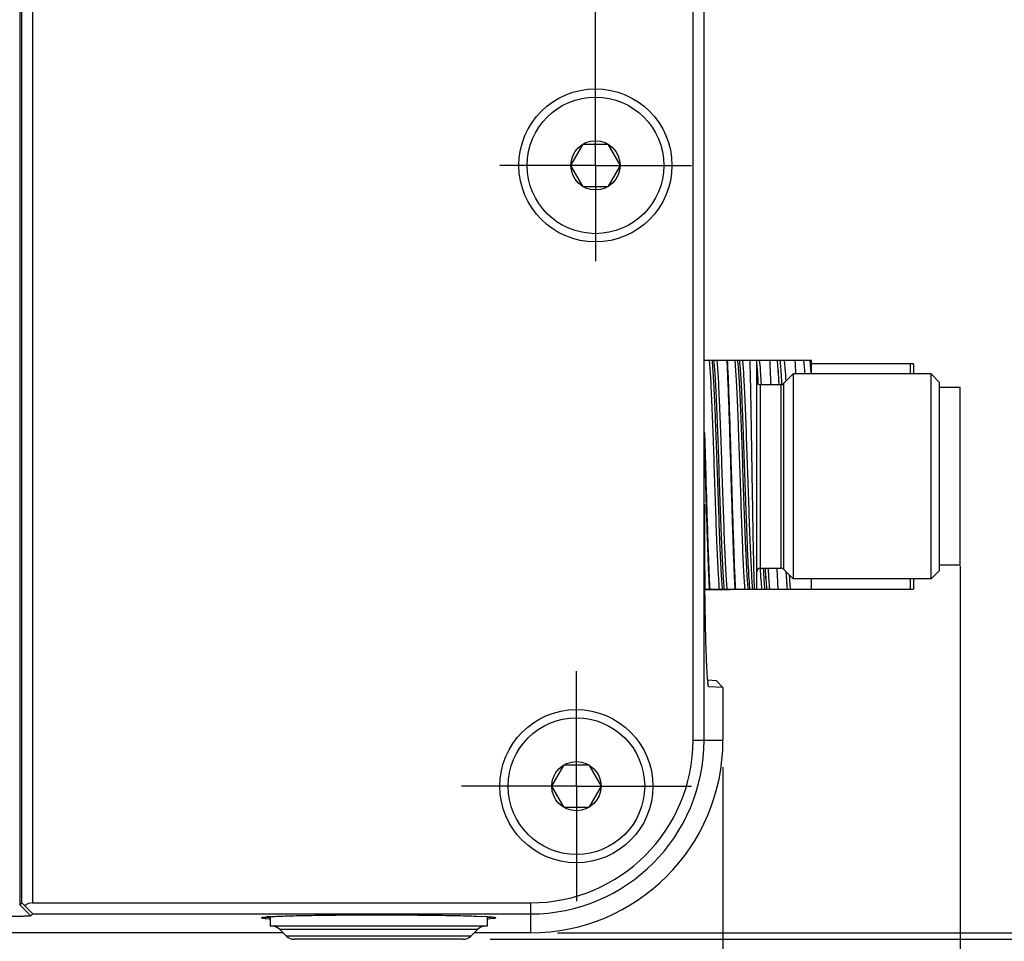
# Model space of a CAD drawing. Header units: inches. Extents: x 0 to 34, y 0 to 22.
# Tile 27 of 126: x 14.9 to 17.1, y 10.8 to 12.9. Entities that reach past the tile are written whole.
import ezdxf

# ---------------------------------------------------------------- set-up
doc = ezdxf.new("R2010")
doc.units = ezdxf.units.IN
doc.header["$LTSCALE"] = 1.87
doc.header["$MEASUREMENT"] = 0
doc.linetypes.add('CENTER', pattern=[0.6, 0.375, -0.075, 0.075, -0.075])
doc.layers.get('0').update_dxf_attribs({"linetype": 'CONTINUOUS'})
for name, color, linetype in [('02___PRT_ALL_AXES', 7, 'CONTINUOUS'), ('DEFAULT_1', 7, 'CENTER'), ('DIMENSIONS', 7, 'CONTINUOUS')]:
    doc.layers.add(name, color=color, linetype=linetype)
doc.styles.get("Standard").update_dxf_attribs({"font": 'txt', "width": 0.8})
doc.dimstyles.new('DIMSTYLE_1', dxfattribs={"dimtxt": 0.125, "dimasz": 0.18, "dimexe": 0.125, "dimexo": 0.0625, "dimgap": 0.03125, "dimtad": 0, "dimtih": 1, "dimtoh": 1, "dimdec": 3, "dimzin": 4, "dimdsep": 46, "dimtxsty": 'STANDARD', "dimblk": '_FILLED', "dimblk1": '_FILLED', "dimblk2": '_FILLED', "dimcen": 0.09, "dimadec": 0, "dimazin": 0, "dimtp": 0.001, "dimtm": 0.001, "dimtfac": 1, "dimtdec": 3, "dimtofl": 0, "dimtmove": 0, "dimatfit": 3, "dimldrblk": '_FILLED', "dimfxl": 1, "dimtolj": 1, "dimtzin": 4, "dimarcsym": 0})
doc.dimstyles.new('DIMSTYLE_2', dxfattribs={"dimtxt": 0.125, "dimasz": 0.18, "dimexe": 0.125, "dimexo": 0.0625, "dimgap": 0.0625, "dimtad": 0, "dimtih": 1, "dimtoh": 1, "dimdec": 3, "dimzin": 4, "dimdsep": 46, "dimtxsty": 'STANDARD', "dimblk": '_FILLED', "dimblk1": '_FILLED', "dimblk2": '_FILLED', "dimcen": 0.09, "dimadec": 0, "dimazin": 0, "dimtp": 0.001, "dimtm": 0.001, "dimtfac": 1, "dimtdec": 3, "dimtofl": 0, "dimtmove": 0, "dimatfit": 3, "dimldrblk": '_FILLED', "dimfxl": 1, "dimtolj": 1, "dimtzin": 4, "dimarcsym": 0})

# ---------------------------------------------------------------- blocks, each defined once
blk = doc.blocks.new('*D7')
at = {"layer": 'DIMENSIONS', "color": 2, "linetype": 'CONTINUOUS'}
blk.add_line((16.4749, 11.1678), (16.4749, 10.0989), dxfattribs=at)
at = {"layer": 'DIMENSIONS', "color": 2, "linetype": 'CONTINUOUS', "insert": (16.4124, 10.0364), "char_height": 0.125, "width": 1.825, "attachment_point": 3, "rotation": 90, "line_spacing_factor": 0.9}
blk.add_mtext('2X 12.088{\\Ftxt.shx;\\W1.000000;\\H0.125000; }[307.03]', dxfattribs=at)
blk = doc.blocks.new('_FILLED')
at = {"color": 0, "linetype": 'BYBLOCK'}
blk.add_solid([(0, 0), (-1, 0.174), (-1, -0.174)], dxfattribs=at)
blk = doc.blocks.new('*D8')
at = {"layer": 'DIMENSIONS', "color": 2, "linetype": 'CONTINUOUS'}
blk.add_line((17.0218, 11.6311), (17.0218, 10.0989), dxfattribs=at)
at = {"layer": 'DIMENSIONS', "color": 2, "linetype": 'CONTINUOUS', "insert": (16.9593, 10.0364), "char_height": 0.125, "width": 1.525, "attachment_point": 3, "rotation": 90, "line_spacing_factor": 0.9}
blk.add_mtext('12.635{\\Ftxt.shx;\\W1.000000;\\H0.125000; }[320.92]', dxfattribs=at)
blk = doc.blocks.new('*D17')
at = {"layer": 'DIMENSIONS', "color": 2, "linetype": 'CONTINUOUS'}
for p, q in [((17.7718, 10.7864), (17.7718, 11.1464)), ((15.9381, 10.7714), (17.8968, 10.7714)), ((16.0935, 10.7864), (17.8968, 10.7864)), ((17.7718, 10.7714), (17.7718, 10.4147)), ((17.7718, 10.4147), (17.8893, 10.4147))]:
    blk.add_line(p, q, dxfattribs=at)
at = {"layer": 'DIMENSIONS', "color": 2, "linetype": 'CONTINUOUS', "xscale": 0.18, "yscale": 0.18, "zscale": 0.18}
for p, rotation in [((17.7718, 10.7864), 270), ((17.7718, 10.7714), 90)]:
    blk.add_blockref('_FILLED', p, dxfattribs=dict(at, rotation=rotation))
at = {"layer": 'DIMENSIONS', "color": 2, "linetype": 'CONTINUOUS', "insert": (17.9518, 10.4772), "char_height": 0.125, "width": 1.325, "attachment_point": 1, "line_spacing_factor": 0.9}
blk.add_mtext('(.015{\\Ftxt.shx;\\W1.000000;\\H0.125000; }[0.38])', dxfattribs=at)
blk = doc.blocks.new('*D18')
at = {"layer": 'DIMENSIONS', "color": 2, "linetype": 'CONTINUOUS'}
for p, q in [((16.0935, 18.3743), (18.6468, 18.3743)), ((18.5218, 18.3743), (18.5218, 14.6978)), ((18.5218, 10.7714), (18.5218, 14.4478)), ((15.9381, 10.7714), (18.6468, 10.7714))]:
    blk.add_line(p, q, dxfattribs=at)
at = {"layer": 'DIMENSIONS', "color": 2, "linetype": 'CONTINUOUS', "xscale": 0.18, "yscale": 0.18, "zscale": 0.18}
for p, rotation in [((18.5218, 18.3743), 90), ((18.5218, 10.7714), 270)]:
    blk.add_blockref('_FILLED', p, dxfattribs=dict(at, rotation=rotation))
at = {"layer": 'DIMENSIONS', "color": 2, "linetype": 'CONTINUOUS', "insert": (18.5218, 14.6353), "char_height": 0.125, "width": 1.625, "attachment_point": 2, "line_spacing_factor": 0.9}
blk.add_mtext('(7.603{\\Ftxt.shx;\\W1.000000;\\H0.125000; }[193.11])', dxfattribs=at)

msp = doc.modelspace()

# ---------------------------------------------------------------- linework, layer by layer
at = {"color": 7, "linetype": 'CONTINUOUS'}
for p, q in [((14.8531, 18.3096), (14.8531, 10.851)), ((14.8574, 18.3053), (14.8574, 10.8553)), ((14.8824, 18.3053), (14.8824, 10.8553)), ((16.406, 11.2303), (16.406, 17.9303)), ((16.4316, 11.2303), (16.4316, 17.9303)), ((16.1241, 12.5553), (16.1526, 12.6045)), ((16.1526, 12.6045), (16.2094, 12.6045)), ((16.2094, 12.6045), (16.2378, 12.5553)), ((16.1526, 12.5061), (16.1241, 12.5553)), ((16.2378, 12.5553), (16.2094, 12.5061)), ((16.2094, 12.5061), (16.1526, 12.5061)), ((16.4323, 12.106), (16.6793, 12.106)), ((16.5533, 11.5785), (16.5533, 12.106)), ((16.6793, 12.0745), (16.6793, 12.106)), ((16.6793, 12.0982), (16.9135, 12.0982)), ((16.9076, 12.0745), (16.9076, 12.0982)), ((16.9155, 12.0962), (16.9135, 12.0982)), ((16.9155, 12.0745), (16.9155, 12.0962)), ((16.6147, 12.0522), (16.637, 12.0745)), ((16.9549, 12.0745), (16.637, 12.0745)), ((16.637, 12.0745), (16.637, 11.6021)), ((16.9746, 12.0549), (16.9549, 12.0745)), ((16.9549, 11.6021), (16.9549, 12.0745)), ((16.5566, 12.0504), (16.5565, 12.0524)), ((16.5612, 12.0499), (16.6091, 12.0499)), ((16.5612, 12.0499), (16.5612, 11.6267)), ((16.6045, 12.0504), (16.6045, 12.0506)), ((16.6091, 11.6267), (16.6091, 12.0499)), ((16.6111, 12.0525), (16.6111, 12.0528)), ((16.6112, 12.0507), (16.6111, 12.0525)), ((16.6112, 12.0508), (16.6112, 12.0511)), ((16.6112, 12.0504), (16.6112, 12.0507)), ((16.6147, 12.0522), (16.6147, 11.6244)), ((16.9746, 11.6218), (16.9746, 12.0548)), ((17.0218, 12.043), (16.9746, 12.043)), ((17.0218, 11.6336), (17.0218, 12.043)), ((16.4323, 11.9398), (16.4354, 11.8383)), ((16.435, 11.8383), (16.4323, 11.9273)), ((17.0218, 11.6336), (16.9746, 11.6336)), ((16.5612, 11.6267), (16.6091, 11.6267)), ((16.5617, 11.6258), (16.5616, 11.6266)), ((16.5991, 11.6261), (16.6013, 11.5785)), ((16.6147, 11.6244), (16.637, 11.6021)), ((16.9746, 11.6218), (16.9549, 11.6021)), ((16.9549, 11.6021), (16.637, 11.6021)), ((16.6793, 11.5785), (16.6793, 11.6021)), ((16.9076, 11.5785), (16.9076, 11.6021)), ((16.9155, 11.5805), (16.9155, 11.6021)), ((16.4335, 11.5785), (16.9135, 11.5785)), ((16.4335, 11.5774), (16.4903, 11.5774)), ((16.4903, 11.5785), (16.4903, 11.5774)), ((16.5765, 11.5785), (16.5764, 11.5788)), ((16.9155, 11.5804), (16.9135, 11.5785)), ((16.4603, 11.3672), (16.44, 11.3683)), ((16.4603, 11.3672), (16.4749, 11.3514)), ((16.4426, 11.3531), (16.4423, 11.3533)), ((16.4749, 11.3514), (16.4426, 11.3531)), ((16.4749, 11.3514), (16.4749, 11.2303)), ((16.406, 11.2303), (16.4749, 11.2303)), ((16.0802, 11.1243), (16.1086, 11.1735)), ((16.1086, 11.1735), (16.1655, 11.1735)), ((16.1655, 11.1735), (16.1939, 11.1243)), ((16.1086, 11.075), (16.0802, 11.1243)), ((16.1939, 11.1243), (16.1655, 11.075)), ((16.1655, 11.075), (16.1086, 11.075)), ((14.8574, 10.8553), (14.8531, 10.851)), ((14.8824, 10.8553), (16.031, 10.8553)), ((16.031, 10.8553), (16.031, 10.7864)), ((14.8787, 10.8254), (14.8531, 10.851)), ((14.883, 10.8297), (14.8652, 10.8483)), ((14.883, 10.8297), (14.8787, 10.8254)), ((14.883, 10.8297), (16.031, 10.8297)), ((15.411, 10.8212), (15.411, 10.8213)), ((15.4219, 10.8214), (15.421, 10.8214)), ((15.431, 10.8214), (15.4219, 10.8214)), ((15.4219, 10.8193), (15.4283, 10.8188)), ((15.9071, 10.8248), (15.9325, 10.8236)), ((15.94, 10.8214), (15.931, 10.8214)), ((15.9325, 10.8236), (15.9392, 10.8231)), ((15.9336, 10.8188), (15.945, 10.8198)), ((15.9509, 10.8213), (15.951, 10.8212)), ((15.9087, 10.794), (15.4533, 10.794)), ((15.4687, 10.7787), (15.4533, 10.794)), ((15.8933, 10.7787), (15.9087, 10.794)), ((15.461, 10.7864), (4.831, 10.7864)), ((15.4687, 10.7787), (15.4609, 10.7864)), ((15.4687, 10.7787), (15.4687, 10.7787)), ((15.8933, 10.7787), (15.4687, 10.7787)), ((15.8756, 10.7714), (15.4863, 10.7714)), ((15.8756, 10.7713), (15.4863, 10.7713)), ((15.8933, 10.7787), (15.901, 10.7864)), ((15.8933, 10.7787), (15.8933, 10.7787)), ((16.031, 10.7864), (15.901, 10.7864))]:
    msp.add_line(p, q, dxfattribs=at)
for centre, radius in [((16.181, 12.5553), 0.1765), ((16.181, 12.5553), 0.1575), ((16.181, 12.5553), 0.0568), ((16.137, 11.1243), 0.1765), ((16.137, 11.1243), 0.1575), ((16.137, 11.1243), 0.0568)]:
    msp.add_circle(centre, radius, dxfattribs=at)
for centre, radius, start, end in [((14.0673, 11.9613), 2.5784, 2.5232, 3.2181), ((16.559, 12.0893), 0.1173, 8.0302, 8.2072), ((14.1086, 11.9199), 2.4515, 3.0915, 3.2456), ((14.1202, 11.9205), 2.4399, 3.0976, 3.2468), ((13.8952, 11.9107), 2.713, 2.9565, 3.1763), ((13.8874, 11.9103), 2.7208, 2.9574, 3.1694), ((16.5612, 12.0578), 0.00787, 180, 270), ((16.6091, 12.0578), 0.00787, 270, 315), ((31.9666, 11.77), 15.5344, 179.98436, 180.70987), ((16.5612, 11.6188), 0.00787, 90, 180), ((16.6091, 11.6188), 0.00787, 45, 90), ((16.4903, 11.5813), 0.00394, 270, 312.7196), ((16.6883, 11.39), 0.2494, 185.0087, 186.0276), ((16.031, 11.2303), 0.444, 270, 360), ((16.031, 11.2303), 0.4006, 270, 360), ((16.031, 11.2303), 0.375, 270, 360), ((15.4543, 10.4217), 0.4026, 93.5123, 94.3133), ((15.4616, 11.333), 0.5153, 266.291, 266.4463), ((15.9003, 11.333), 0.5153, 273.5537, 273.709), ((15.9183, 10.5626), 0.2613, 85.2385, 85.4271), ((15.4356, 10.7764), 0.025, 45, 90), ((15.9263, 10.7764), 0.025, 90, 135), ((15.4863, 10.7963), 0.025, 225, 270), ((15.4863, 10.7964), 0.025, 225, 270), ((15.8756, 10.7963), 0.025, 270, 315), ((15.8756, 10.7964), 0.025, 270, 315)]:
    msp.add_arc(centre, radius, start, end, dxfattribs=at)
for centre, major_axis, ratio, start_param, end_param in [((14.8824, 10.8303), (-0.025, 0.025), 0.024425, -0.790653, 0.000015), ((14.8824, 10.8297), (0, 0.0256), 0.975859, 0, 0.755694)]:
    msp.add_ellipse(centre, major_axis=major_axis, ratio=ratio, start_param=start_param, end_param=end_param, dxfattribs=at)
for points, knots in [([(16.4671, 11.5785), (16.4665, 11.5848), (16.4654, 11.5993), (16.4634, 11.6353), (16.461, 11.6911), (16.4582, 11.7671), (16.4555, 11.8499), (16.4527, 11.9316), (16.4503, 11.9955), (16.4483, 12.0402), (16.4469, 12.0671), (16.4455, 12.0885), (16.4444, 12.1009), (16.4438, 12.106)], [0, 0, 0, 0, 0.036008, 0.082838, 0.204399, 0.353218, 0.515218, 0.675069, 0.817644, 0.87813, 0.929463, 0.97039, 1, 1, 1, 1]), ([(16.4742, 11.5785), (16.4736, 11.5845), (16.4725, 11.5985), (16.4704, 11.634), (16.4679, 11.6901), (16.4651, 11.7672), (16.4622, 11.8516), (16.4598, 11.9226), (16.4577, 11.9766), (16.4563, 12.0124), (16.4548, 12.0437), (16.4533, 12.0698), (16.4519, 12.09), (16.4508, 12.1014), (16.4501, 12.106)], [0, 0, 0, 0, 0.034149, 0.079962, 0.201775, 0.353111, 0.518605, 0.681448, 0.75664, 0.825097, 0.885038, 0.934976, 0.973599, 1, 1, 1, 1]), ([(16.4783, 11.5785), (16.4777, 11.5845), (16.4766, 11.5985), (16.4745, 11.634), (16.472, 11.6901), (16.4692, 11.7672), (16.4663, 11.8516), (16.4639, 11.9226), (16.4618, 11.9766), (16.4604, 12.0124), (16.4589, 12.0437), (16.4574, 12.0698), (16.456, 12.09), (16.4549, 12.1014), (16.4543, 12.106)], [0, 0, 0, 0, 0.03415, 0.079962, 0.201776, 0.353113, 0.518607, 0.681449, 0.756641, 0.825098, 0.885039, 0.934976, 0.9736, 1, 1, 1, 1]), ([(16.4848, 11.5785), (16.4842, 11.5848), (16.4832, 11.5993), (16.4811, 11.6353), (16.4787, 11.6911), (16.476, 11.7671), (16.4732, 11.8499), (16.4704, 11.9316), (16.468, 11.9955), (16.466, 12.0402), (16.4646, 12.0671), (16.4632, 12.0885), (16.4622, 12.1009), (16.4616, 12.106)], [0, 0, 0, 0, 0.036008, 0.082837, 0.204399, 0.353217, 0.515217, 0.675067, 0.817642, 0.878128, 0.929462, 0.97039, 1, 1, 1, 1]), ([(16.494, 11.8383), (16.4925, 11.8894), (16.4904, 11.9619), (16.4872, 12.0511), (16.4854, 12.0893), (16.4845, 12.106)], [0, 0, 0, 0, 0.572157, 0.812091, 1, 1, 1, 1]), ([(16.4849, 12.106), (16.4858, 12.0893), (16.4875, 12.0511), (16.4908, 11.9619), (16.4929, 11.8894), (16.4944, 11.8383)], [0, 0, 0, 0, 0.187909, 0.427843, 1, 1, 1, 1]), ([(16.5261, 11.5785), (16.5255, 11.5848), (16.5245, 11.5993), (16.5224, 11.6353), (16.52, 11.6911), (16.5173, 11.7671), (16.5145, 11.8499), (16.5117, 11.9316), (16.5094, 11.9955), (16.5073, 12.0402), (16.5059, 12.0671), (16.5045, 12.0885), (16.5035, 12.1009), (16.5029, 12.106)], [0, 0, 0, 0, 0.036008, 0.082837, 0.204398, 0.353216, 0.515216, 0.675067, 0.817642, 0.878129, 0.929462, 0.97039, 1, 1, 1, 1]), ([(16.5333, 11.5785), (16.5327, 11.5845), (16.5316, 11.5985), (16.5294, 11.634), (16.527, 11.6901), (16.5241, 11.7672), (16.5213, 11.8516), (16.5188, 11.9226), (16.5168, 11.9766), (16.5153, 12.0124), (16.5139, 12.0437), (16.5124, 12.0698), (16.511, 12.09), (16.5099, 12.1014), (16.5092, 12.106)], [0, 0, 0, 0, 0.034151, 0.079962, 0.201775, 0.353111, 0.518606, 0.681448, 0.756641, 0.825097, 0.885038, 0.934977, 0.973601, 1, 1, 1, 1]), ([(16.5374, 11.5785), (16.5368, 11.5845), (16.5357, 11.5985), (16.5335, 11.634), (16.5311, 11.6901), (16.5282, 11.7672), (16.5254, 11.8516), (16.5229, 11.9226), (16.5209, 11.9766), (16.5194, 12.0124), (16.518, 12.0437), (16.5165, 12.0698), (16.5151, 12.09), (16.514, 12.1014), (16.5133, 12.106)], [0, 0, 0, 0, 0.03415, 0.079962, 0.201775, 0.353111, 0.518607, 0.681449, 0.756642, 0.825098, 0.885039, 0.934977, 0.9736, 1, 1, 1, 1]), ([(16.5439, 11.5785), (16.5433, 11.5848), (16.5422, 11.5993), (16.5402, 11.6353), (16.5378, 11.6911), (16.535, 11.7671), (16.5323, 11.8499), (16.5295, 11.9316), (16.5271, 11.9955), (16.5251, 12.0402), (16.5237, 12.0671), (16.5223, 12.0885), (16.5212, 12.1009), (16.5206, 12.106)], [0, 0, 0, 0, 0.036008, 0.082837, 0.204399, 0.353217, 0.515217, 0.675068, 0.817643, 0.87813, 0.929463, 0.97039, 1, 1, 1, 1]), ([(16.5368, 12.106), (16.5373, 12.0897), (16.5382, 12.052), (16.5399, 11.9628), (16.541, 11.8899), (16.5418, 11.8383)], [0, 0, 0, 0, 0.182963, 0.42233, 1, 1, 1, 1]), ([(16.5636, 12.0508), (16.563, 12.0617), (16.562, 12.0802), (16.5606, 12.0986), (16.5597, 12.106)], [0, 0, 0, 0, 0.594986, 1, 1, 1, 1]), ([(16.5636, 12.0508), (16.563, 12.0618), (16.562, 12.0802), (16.5606, 12.0986), (16.5597, 12.106)], [0, 0, 0, 0, 0.594962, 1, 1, 1, 1]), ([(16.5826, 12.106), (16.5829, 12.102), (16.5838, 12.0834), (16.5846, 12.0648), (16.5852, 12.0503)], [0, 0, 0, 0, 0.218086, 1, 1, 1, 1]), ([(16.604, 12.061), (16.6035, 12.0699), (16.6025, 12.0849), (16.6013, 12.0999), (16.6006, 12.106)], [0, 0, 0, 0, 0.587411, 1, 1, 1, 1]), ([(16.604, 12.0607), (16.6035, 12.0696), (16.6026, 12.0847), (16.6013, 12.0998), (16.6006, 12.106)], [0, 0, 0, 0, 0.587663, 1, 1, 1, 1]), ([(16.6111, 12.0525), (16.6105, 12.0634), (16.6096, 12.0784), (16.6081, 12.0962), (16.6074, 12.1031), (16.6069, 12.106)], [0, 0, 0, 0, 0.61087, 0.834493, 1, 1, 1, 1]), ([(16.616, 12.106), (16.6164, 12.1034), (16.6171, 12.0971), (16.6185, 12.0811), (16.6193, 12.0677), (16.6198, 12.058)], [0, 0, 0, 0, 0.168665, 0.393131, 1, 1, 1, 1]), ([(16.6643, 12.0746), (16.6639, 12.0808), (16.6631, 12.0913), (16.6621, 12.1018), (16.6614, 12.106)], [0, 0, 0, 0, 0.590596, 1, 1, 1, 1]), ([(16.6751, 12.1057), (16.6757, 12.1014), (16.6767, 12.0911), (16.6775, 12.0807), (16.6779, 12.0746)], [0, 0, 0, 0, 0.41134, 1, 1, 1, 1]), ([(16.5562, 12.0587), (16.5558, 12.0663), (16.5549, 12.0795), (16.5539, 12.0928), (16.5533, 12.0984)], [0, 0, 0, 0, 0.571695, 1, 1, 1, 1]), ([(16.4441, 11.5785), (16.4432, 11.5953), (16.4416, 11.6329), (16.4385, 11.7195), (16.4364, 11.7894), (16.435, 11.8383)], [0, 0, 0, 0, 0.193877, 0.43487, 1, 1, 1, 1]), ([(16.4354, 11.8383), (16.4368, 11.7894), (16.4389, 11.7195), (16.442, 11.6329), (16.4436, 11.5953), (16.4445, 11.5785)], [0, 0, 0, 0, 0.56513, 0.806123, 1, 1, 1, 1]), ([(16.5032, 11.5785), (16.5023, 11.5953), (16.5006, 11.6329), (16.4976, 11.7195), (16.4955, 11.7894), (16.494, 11.8383)], [0, 0, 0, 0, 0.193877, 0.43487, 1, 1, 1, 1]), ([(16.4944, 11.8383), (16.4959, 11.7894), (16.498, 11.7195), (16.501, 11.6329), (16.5027, 11.5953), (16.5036, 11.5785)], [0, 0, 0, 0, 0.56513, 0.806123, 1, 1, 1, 1]), ([(16.5418, 11.8383), (16.5423, 11.8112), (16.5431, 11.7593), (16.5444, 11.687), (16.5456, 11.6275), (16.5466, 11.5928), (16.5472, 11.5785)], [0, 0, 0, 0, 0.313094, 0.598948, 0.834438, 1, 1, 1, 1]), ([(16.5648, 11.5785), (16.5642, 11.5854), (16.563, 11.6013), (16.5621, 11.6173), (16.5617, 11.6264)], [0, 0, 0, 0, 0.431473, 1, 1, 1, 1]), ([(16.572, 11.5785), (16.5713, 11.5852), (16.5701, 11.6012), (16.5691, 11.6172), (16.5686, 11.6265)], [0, 0, 0, 0, 0.422392, 1, 1, 1, 1]), ([(16.5764, 11.5788), (16.5758, 11.5855), (16.5745, 11.6014), (16.5736, 11.6173), (16.5731, 11.6265)], [0, 0, 0, 0, 0.42339, 1, 1, 1, 1]), ([(16.5764, 11.5788), (16.5758, 11.5855), (16.5746, 11.6013), (16.5736, 11.6171), (16.5731, 11.6263)], [0, 0, 0, 0, 0.423587, 1, 1, 1, 1]), ([(16.5829, 11.5785), (16.5823, 11.5854), (16.5812, 11.6014), (16.5803, 11.6175), (16.5798, 11.6266)], [0, 0, 0, 0, 0.431323, 1, 1, 1, 1]), ([(16.5829, 11.5785), (16.5823, 11.5854), (16.5812, 11.6013), (16.5803, 11.6173), (16.5798, 11.6264)], [0, 0, 0, 0, 0.431496, 1, 1, 1, 1]), ([(16.6238, 11.5785), (16.6233, 11.5841), (16.6224, 11.597), (16.6216, 11.61), (16.6212, 11.6172)], [0, 0, 0, 0, 0.438713, 1, 1, 1, 1]), ([(16.6238, 11.5785), (16.6236, 11.5811), (16.6225, 11.5939), (16.6218, 11.6068), (16.6212, 11.617)], [0, 0, 0, 0, 0.203569, 1, 1, 1, 1]), ([(16.631, 11.5785), (16.6308, 11.5806), (16.6298, 11.591), (16.6292, 11.6014), (16.6286, 11.6097)], [0, 0, 0, 0, 0.202707, 1, 1, 1, 1]), ([(16.631, 11.5785), (16.6308, 11.5806), (16.6299, 11.5909), (16.6292, 11.6013), (16.6287, 11.6096)], [0, 0, 0, 0, 0.202816, 1, 1, 1, 1]), ([(16.4399, 11.3682), (16.4395, 11.3727), (16.4387, 11.383), (16.4378, 11.4006), (16.4369, 11.4219), (16.4357, 11.4575), (16.4345, 11.5098), (16.4338, 11.5537), (16.4335, 11.5776)], [0, 0, 0, 0, 0.064681, 0.148679, 0.251161, 0.370999, 0.658155, 1, 1, 1, 1]), ([(16.4423, 11.3533), (16.4422, 11.3534), (16.442, 11.3537), (16.4418, 11.3544), (16.4415, 11.3553), (16.4411, 11.3571), (16.4407, 11.3599), (16.4404, 11.3624), (16.4403, 11.3638)], [0, 0, 0, 0, 0.043835, 0.109887, 0.199269, 0.312277, 0.609193, 1, 1, 1, 1]), ([(14.8787, 10.8254), (14.8786, 10.8254), (14.8785, 10.8253), (14.8782, 10.8252), (14.8776, 10.8251), (14.8769, 10.825), (14.876, 10.825), (14.875, 10.8249), (14.8737, 10.8248), (14.8717, 10.8247), (14.8688, 10.8245), (14.8649, 10.8244), (14.8604, 10.8242), (14.8553, 10.8241), (14.8497, 10.824), (14.8415, 10.8238), (14.8306, 10.8237), (14.817, 10.8236), (14.8077, 10.8236), (14.8031, 10.8236)], [0, 0, 0, 0, 0.002116, 0.006632, 0.013634, 0.023089, 0.034948, 0.049157, 0.065658, 0.084392, 0.128321, 0.180466, 0.240346, 0.307481, 0.381294, 0.460836, 0.632936, 0.815439, 1, 1, 1, 1]), ([(15.411, 10.8212), (15.411, 10.8211), (15.4111, 10.8209), (15.4114, 10.8208), (15.4118, 10.8206), (15.4126, 10.8204), (15.4145, 10.8201), (15.4176, 10.8197), (15.4203, 10.8194), (15.4219, 10.8193)], [0, 0, 0, 0, 0.026006, 0.047916, 0.076791, 0.156325, 0.265494, 0.573258, 1, 1, 1, 1]), ([(15.4111, 10.8214), (15.4112, 10.8215), (15.4117, 10.8216), (15.4125, 10.8219), (15.4136, 10.8221), (15.415, 10.8223), (15.4168, 10.8225), (15.4199, 10.8228), (15.4223, 10.8231), (15.424, 10.8232)], [0, 0, 0, 0, 0.039241, 0.102333, 0.190068, 0.302618, 0.439975, 0.602066, 1, 1, 1, 1]), ([(15.4297, 10.8236), (15.4349, 10.8239), (15.4469, 10.8245), (15.4763, 10.8255), (15.5218, 10.8266), (15.5844, 10.8274), (15.6541, 10.8278), (15.7259, 10.8277), (15.7944, 10.8272), (15.8544, 10.8263), (15.891, 10.8254), (15.9071, 10.8248)], [0, 0, 0, 0, 0.033147, 0.075492, 0.1845, 0.318941, 0.468822, 0.622992, 0.769974, 0.898834, 1, 1, 1, 1]), ([(15.94, 10.823), (15.9416, 10.8229), (15.9437, 10.8227), (15.9463, 10.8224), (15.9478, 10.8222), (15.949, 10.822), (15.95, 10.8217), (15.9506, 10.8215), (15.9509, 10.8214), (15.9509, 10.8213)], [0, 0, 0, 0, 0.410493, 0.575511, 0.713596, 0.824724, 0.908986, 0.966805, 1, 1, 1, 1]), ([(15.945, 10.8198), (15.9459, 10.8199), (15.9474, 10.8201), (15.9492, 10.8204), (15.9503, 10.8207), (15.9509, 10.8209), (15.951, 10.8211), (15.951, 10.8212)], [0, 0, 0, 0, 0.421656, 0.726448, 0.91529, 0.968391, 1, 1, 1, 1])]:
    msp.add_open_spline(points, degree=3, knots=knots, dxfattribs=at)
for points in [[(16.6045, 12.0506), (16.6045, 12.0507), (16.6045, 12.0507), (16.6045, 12.0507)], [(15.411, 10.8213), (15.4111, 10.8213), (15.4111, 10.8213), (15.4111, 10.8214)]]:
    msp.add_open_spline(points, degree=3, dxfattribs=at)
at = {"layer": '02___PRT_ALL_AXES', "color": 7, "linetype": 'CONTINUOUS'}
for p, q in [((15.431, 10.8235), (15.431, 10.8014)), ((15.931, 10.8235), (15.931, 10.8014)), ((15.931, 10.8014), (15.431, 10.8014))]:
    msp.add_line(p, q, dxfattribs=at)
at = {"layer": 'DEFAULT_1', "color": 7, "linetype": 'CENTER'}
for p, q in [((16.1812, 12.5551), (16.1812, 15.3591)), ((16.1812, 12.5551), (15.9602, 12.5551)), ((16.1812, 12.5551), (16.4022, 12.5551)), ((16.1812, 12.5551), (16.1812, 12.3341)), ((16.1372, 11.1243), (16.1372, 11.3893)), ((16.1372, 11.1243), (15.8722, 11.1243)), ((16.1372, 11.1243), (16.4022, 11.1243)), ((16.1372, 11.1243), (16.1372, 10.8593))]:
    msp.add_line(p, q, dxfattribs=at)

# ---------------------------------------------------------------- dimensions: what is measured, and where the dimension line sits
at = {"layer": 'DIMENSIONS', "color": 2, "linetype": 'CONTINUOUS'}
for base, p2, picture, middle in [((18.5218, 18.3743), (16.031, 18.3743), '*D18', (18.5218, 14.5728)), ((17.7718, 10.7864), (16.031, 10.7864), '*D17', (18.6143, 10.4147))]:
    dim = msp.add_linear_dim(base=base, p1=(15.8756, 10.7714), p2=p2, angle=90, text='(<>)', dimstyle='DIMSTYLE_2', dxfattribs=at)
    dim.commit()
    dim.dimension.update_dxf_attribs({"geometry": picture, "text_midpoint": middle, "dimtype": 160})
dim = msp.add_ordinate_dim(feature_location=(17.0218, 11.6311), offset=(0, -1.5322), dtype=1, origin=(4.387, 11.6936), dimstyle='DIMSTYLE_1', dxfattribs=at)
dim.commit()
dim.dimension.update_dxf_attribs({"geometry": '*D8', "text_midpoint": (17.0218, 9.2739)})
dim = msp.add_ordinate_dim(feature_location=(16.4749, 11.1678), offset=(0, -1.069), dtype=1, origin=(4.387, 11.2303), text='2X <>', dimstyle='DIMSTYLE_1', dxfattribs=at)
dim.commit()
dim.dimension.update_dxf_attribs({"geometry": '*D7', "text_midpoint": (16.4749, 9.1239)})

doc.saveas('drawing.dxf')
